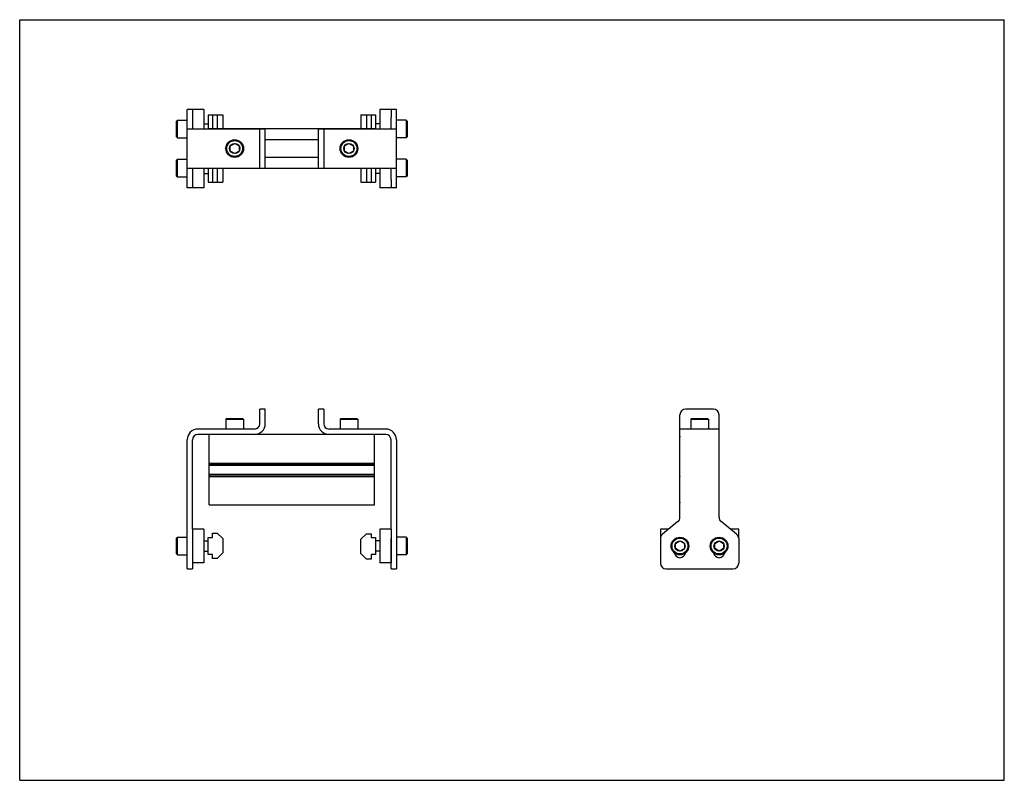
# Model space of a CAD drawing. Header units: inches. Extents: x 0 to 22, y 0 to 17.
import ezdxf

# ---------------------------------------------------------------- set-up
doc = ezdxf.new("R2010")
doc.units = ezdxf.units.IN
doc.header["$LTSCALE"] = 1.21
doc.header["$MEASUREMENT"] = 0
doc.layers.get('0').update_dxf_attribs({"linetype": 'CONTINUOUS'})
for name, color, linetype in [('200626M_BL4', 7, 'CONTINUOUS'), ('200626M_BL8', 7, 'CONTINUOUS'), ('202444_BL2', 7, 'CONTINUOUS'), ('202444_BL7', 7, 'CONTINUOUS'), ('207134_BL1', 7, 'CONTINUOUS'), ('207134_BL6', 7, 'CONTINUOUS'), ('207135_WW_207135_04_BL5', 7, 'CONTINUOUS'), ('9206XXM_920614M_BL10', 7, 'CONTINUOUS'), ('9206XXM_920614M_BL3', 7, 'CONTINUOUS'), ('9206XXM_920620M_BL0', 7, 'CONTINUOUS'), ('9206XXM_920620M_BL11', 7, 'CONTINUOUS'), ('9206XXM_920620M_BL12', 7, 'CONTINUOUS'), ('9206XXM_920620M_BL9', 7, 'CONTINUOUS')]:
    doc.layers.add(name, color=color, linetype=linetype)

# ---------------------------------------------------------------- blocks, each defined once
blk = doc.blocks.new('9206XXM_920620M_BL0', base_point=(3.857, 9.459))
at = {"layer": '9206XXM_920620M_BL0', "color": 7, "linetype": 'CONTINUOUS'}
for p, q in [((3.506, 13.86), (3.526, 13.88)), ((3.526, 13.486), (3.526, 13.88)), ((3.526, 13.88), (3.742, 13.88)), ((3.506, 13.506), (3.506, 13.86)), ((3.506, 13.506), (3.526, 13.486)), ((3.526, 13.486), (3.742, 13.486)), ((4.112, 13.565), (4.208, 13.565)), ((3.506, 5.413), (3.526, 5.433)), ((3.506, 5.059), (3.506, 5.413)), ((3.526, 5.039), (3.526, 5.433)), ((3.526, 5.433), (3.742, 5.433)), ((4.112, 5.354), (4.208, 5.354)), ((4.112, 5.118), (4.208, 5.118)), ((3.506, 5.059), (3.526, 5.039)), ((3.526, 5.039), (3.742, 5.039))]:
    blk.add_line(p, q, dxfattribs=at)
blk = doc.blocks.new('207134_BL1', base_point=(4.615, 9.861))
at = {"layer": '207134_BL1', "color": 7, "linetype": 'CONTINUOUS'}
for p, q in [((3.742, 13.245), (3.742, 14.995)), ((3.862, 14.995), (3.742, 14.995)), ((3.862, 14.811), (3.862, 14.558)), ((3.742, 14.558), (5.487, 14.558)), ((5.367, 13.683), (5.367, 14.558)), ((5.487, 13.683), (5.487, 14.558)), ((3.742, 13.683), (5.487, 13.683)), ((3.862, 13.683), (3.862, 13.429)), ((3.862, 13.245), (3.742, 13.245)), ((5.367, 7.971), (5.367, 8.296)), ((5.487, 8.296), (5.367, 8.296)), ((5.487, 7.971), (5.487, 8.296)), ((5.247, 7.851), (3.982, 7.851)), ((5.247, 7.731), (3.982, 7.731)), ((3.742, 4.726), (3.742, 7.611)), ((3.862, 5.611), (3.862, 7.611)), ((3.862, 5.402), (3.862, 4.726)), ((3.742, 4.726), (3.862, 4.726))]:
    blk.add_line(p, q, dxfattribs=at)
for centre, radius, start, end in [((5.247, 7.971), 0.24, 270, 360), ((5.247, 7.971), 0.12, 270, 360), ((3.982, 7.611), 0.24, 90, 180), ((3.982, 7.611), 0.12, 90, 180)]:
    blk.add_arc(centre, radius, start, end, dxfattribs=at)
blk = doc.blocks.new('202444_BL2', base_point=(3.987, 9.928))
at = {"layer": '202444_BL2', "color": 7, "linetype": 'CONTINUOUS'}
for p, q in [((3.862, 14.995), (3.862, 14.811)), ((4.112, 14.995), (3.862, 14.995)), ((4.112, 14.995), (4.112, 14.558)), ((4.112, 13.683), (4.112, 13.245)), ((3.862, 13.429), (3.862, 13.245)), ((4.112, 13.245), (3.862, 13.245)), ((3.862, 5.611), (3.862, 4.861)), ((4.112, 5.611), (3.862, 5.611)), ((4.112, 5.611), (4.112, 4.861)), ((4.112, 4.861), (3.862, 4.861))]:
    blk.add_line(p, q, dxfattribs=at)
blk = doc.blocks.new('9206XXM_920614M_BL3', base_point=(4.804, 11.084))
at = {"layer": '9206XXM_920614M_BL3', "color": 7, "linetype": 'CONTINUOUS'}
for p, q in [((4.706, 14.177), (4.804, 14.234)), ((4.706, 14.063), (4.706, 14.177)), ((4.804, 14.234), (4.903, 14.177)), ((4.903, 14.177), (4.903, 14.063)), ((4.804, 14.007), (4.706, 14.063)), ((4.903, 14.063), (4.804, 14.007)), ((4.627, 8.087), (4.607, 8.068)), ((4.607, 8.068), (4.607, 7.851)), ((4.607, 8.068), (5.001, 8.068)), ((4.627, 8.087), (4.981, 8.087)), ((4.981, 8.087), (5.001, 8.068)), ((5.001, 8.068), (5.001, 7.851))]:
    blk.add_line(p, q, dxfattribs=at)
for radius in [0.197, 0.177, 0.114]:
    blk.add_circle((4.804, 14.12), radius, dxfattribs=at)
blk = doc.blocks.new('200626M_BL4', base_point=(4.372, 9.915))
at = {"layer": '200626M_BL4', "color": 7, "linetype": 'CONTINUOUS'}
for p, q in [((4.208, 14.87), (4.208, 14.558)), ((4.208, 14.87), (4.536, 14.87)), ((4.308, 14.87), (4.308, 14.561)), ((4.411, 14.87), (4.411, 14.561)), ((4.536, 14.87), (4.536, 14.561)), ((4.208, 13.683), (4.208, 13.37)), ((4.308, 13.679), (4.308, 13.37)), ((4.411, 13.679), (4.411, 13.37)), ((4.536, 13.679), (4.536, 13.37)), ((4.208, 13.37), (4.536, 13.37)), ((4.308, 5.424), (4.308, 5.527)), ((4.308, 5.527), (4.411, 5.527)), ((4.536, 5.402), (4.411, 5.527)), ((4.208, 5.049), (4.208, 5.424)), ((4.208, 5.424), (4.308, 5.424)), ((4.536, 5.402), (4.536, 5.086)), ((4.411, 4.961), (4.536, 5.086)), ((4.308, 5.049), (4.208, 5.049)), ((4.308, 4.961), (4.308, 5.049)), ((4.411, 4.961), (4.308, 4.961))]:
    blk.add_line(p, q, dxfattribs=at)
blk = doc.blocks.new('207135_WW_207135_04_BL5', base_point=(9.93, 10.359))
at = {"layer": '207135_WW_207135_04_BL5', "color": 7, "linetype": 'CONTINUOUS'}
for p, q in [((4.23, 14.558), (4.23, 14.561)), ((7.93, 14.561), (4.23, 14.561)), ((7.93, 14.561), (7.93, 14.558)), ((6.673, 14.317), (5.487, 14.317)), ((6.673, 13.923), (5.487, 13.923)), ((4.23, 13.679), (4.23, 13.683)), ((4.23, 13.679), (7.93, 13.679)), ((7.93, 13.683), (7.93, 13.679)), ((4.23, 6.156), (4.23, 7.731)), ((6.913, 7.731), (5.247, 7.731)), ((7.93, 6.156), (7.93, 7.731)), ((14.749, 7.091), (14.749, 7.669)), ((15.631, 7.091), (15.631, 7.669)), ((4.23, 7.091), (7.93, 7.091)), ((4.23, 7.055), (7.93, 7.055)), ((4.23, 7.045), (7.93, 7.045)), ((14.749, 7.091), (14.752, 7.088)), ((15.627, 7.088), (15.631, 7.091)), ((4.23, 6.842), (7.93, 6.842)), ((4.23, 6.829), (7.93, 6.829)), ((4.23, 6.793), (7.93, 6.793)), ((14.752, 6.797), (14.749, 6.793)), ((14.749, 6.219), (14.749, 6.793)), ((15.631, 6.793), (15.627, 6.797)), ((15.631, 6.219), (15.631, 6.793)), ((4.23, 6.156), (7.93, 6.156))]:
    blk.add_line(p, q, dxfattribs=at)
for centre, start, end in [((14.811, 7.669), 161.1124, 180), ((15.568, 7.669), 0, 18.8876), ((14.811, 6.219), 180, 198.8876), ((15.568, 6.219), 341.1124, 360)]:
    blk.add_arc(centre, 0.0625, start, end, dxfattribs=at)
blk = doc.blocks.new('207134_BL6', base_point=(11.369, 9.861))
at = {"layer": '207134_BL6', "color": 7, "linetype": 'CONTINUOUS'}
for p, q in [((8.418, 14.995), (8.298, 14.995)), ((8.418, 13.245), (8.418, 14.995)), ((8.298, 14.558), (8.298, 14.811)), ((6.673, 14.558), (8.418, 14.558)), ((6.673, 13.683), (6.673, 14.558)), ((6.793, 14.558), (6.793, 13.683)), ((6.673, 13.683), (8.418, 13.683)), ((8.298, 13.429), (8.298, 13.683)), ((8.418, 13.245), (8.298, 13.245)), ((6.673, 7.971), (6.673, 8.296)), ((6.793, 8.296), (6.673, 8.296)), ((6.793, 8.296), (6.793, 7.971)), ((14.752, 5.877), (14.752, 8.171)), ((15.502, 8.296), (14.877, 8.296)), ((15.627, 5.877), (15.627, 8.171)), ((8.178, 7.851), (6.913, 7.851)), ((8.178, 7.731), (6.913, 7.731)), ((15.627, 7.851), (14.752, 7.851)), ((8.298, 5.611), (8.298, 7.611)), ((8.418, 7.611), (8.418, 4.726)), ((14.706, 5.781), (14.361, 5.499)), ((16.019, 5.499), (15.673, 5.781)), ((8.298, 4.726), (8.298, 5.402)), ((14.315, 5.402), (14.315, 4.851)), ((16.065, 5.402), (16.065, 4.851)), ((8.298, 4.726), (8.418, 4.726)), ((14.44, 4.726), (15.94, 4.726))]:
    blk.add_line(p, q, dxfattribs=at)
for centre, radius, start, end in [((14.877, 8.171), 0.125, 90, 180), ((15.502, 8.171), 0.125, 0, 90), ((6.913, 7.971), 0.24, 180, 270), ((6.913, 7.971), 0.12, 180, 270), ((8.178, 7.611), 0.24, 0, 90), ((8.178, 7.611), 0.12, 0, 90), ((14.627, 5.877), 0.125, 309.2144, 360), ((15.752, 5.877), 0.125, 180, 230.7856), ((14.44, 5.402), 0.125, 129.2144, 180), ((15.94, 5.402), 0.125, 0, 50.7856), ((14.752, 5.101), 0.125, 188.3515, 351.6436), ((15.627, 5.101), 0.125, 188.3515, 351.6436), ((14.44, 4.851), 0.125, 180, 270), ((15.94, 4.851), 0.125, 270, 360)]:
    blk.add_arc(centre, radius, start, end, dxfattribs=at)
blk = doc.blocks.new('202444_BL7', base_point=(12.056, 9.928))
at = {"layer": '202444_BL7', "color": 7, "linetype": 'CONTINUOUS'}
for p, q in [((8.298, 14.995), (8.048, 14.995)), ((8.048, 14.995), (8.048, 14.558)), ((8.298, 14.995), (8.298, 14.811)), ((8.048, 13.683), (8.048, 13.245)), ((8.298, 13.429), (8.298, 13.245)), ((8.298, 13.245), (8.048, 13.245)), ((8.298, 5.611), (8.048, 5.611)), ((8.048, 5.611), (8.048, 4.861)), ((8.298, 5.611), (8.298, 4.861)), ((14.315, 5.611), (14.315, 5.402)), ((14.499, 5.611), (14.315, 5.611)), ((16.065, 5.611), (15.881, 5.611)), ((16.065, 5.402), (16.065, 5.611)), ((8.298, 4.861), (8.048, 4.861))]:
    blk.add_line(p, q, dxfattribs=at)
blk = doc.blocks.new('200626M_BL8', base_point=(7.788, 9.908))
at = {"layer": '200626M_BL8', "color": 7, "linetype": 'CONTINUOUS'}
for p, q in [((7.624, 14.87), (7.952, 14.87)), ((7.624, 14.87), (7.624, 14.561)), ((7.749, 14.87), (7.749, 14.561)), ((7.852, 14.87), (7.852, 14.561)), ((7.952, 14.87), (7.952, 14.558)), ((7.624, 13.679), (7.624, 13.37)), ((7.749, 13.679), (7.749, 13.37)), ((7.852, 13.679), (7.852, 13.37)), ((7.952, 13.683), (7.952, 13.37)), ((7.624, 13.37), (7.952, 13.37)), ((7.749, 5.512), (7.624, 5.387)), ((7.749, 5.512), (7.852, 5.512)), ((7.852, 5.512), (7.852, 5.424)), ((7.624, 5.071), (7.624, 5.387)), ((7.852, 5.424), (7.952, 5.424)), ((7.952, 5.424), (7.952, 5.049)), ((7.624, 5.071), (7.749, 4.946)), ((7.852, 4.946), (7.749, 4.946)), ((7.952, 5.049), (7.852, 5.049)), ((7.852, 5.049), (7.852, 4.946))]:
    blk.add_line(p, q, dxfattribs=at)
blk = doc.blocks.new('9206XXM_920620M_BL9', base_point=(11.451, 9.459))
at = {"layer": '9206XXM_920620M_BL9', "color": 7, "linetype": 'CONTINUOUS'}
for p, q in [((8.635, 13.88), (8.418, 13.88)), ((8.635, 13.88), (8.654, 13.86)), ((8.635, 13.88), (8.635, 13.486)), ((8.654, 13.86), (8.654, 13.506)), ((8.048, 13.565), (7.952, 13.565)), ((8.635, 13.486), (8.418, 13.486)), ((8.654, 13.506), (8.635, 13.486)), ((8.048, 5.354), (7.952, 5.354)), ((8.635, 5.433), (8.418, 5.433)), ((8.654, 5.413), (8.635, 5.433)), ((8.635, 5.433), (8.635, 5.039)), ((8.654, 5.413), (8.654, 5.059)), ((14.654, 5.293), (14.752, 5.35)), ((14.654, 5.179), (14.654, 5.293)), ((14.752, 5.35), (14.851, 5.293)), ((14.851, 5.293), (14.851, 5.179)), ((8.048, 5.118), (7.952, 5.118)), ((14.752, 5.123), (14.654, 5.179)), ((14.851, 5.179), (14.752, 5.123)), ((8.635, 5.039), (8.418, 5.039)), ((8.654, 5.059), (8.635, 5.039))]:
    blk.add_line(p, q, dxfattribs=at)
for radius in [0.197, 0.177, 0.114]:
    blk.add_circle((14.752, 5.236), radius, dxfattribs=at)
blk = doc.blocks.new('9206XXM_920614M_BL10', base_point=(11.273, 11.084))
at = {"layer": '9206XXM_920614M_BL10', "color": 7, "linetype": 'CONTINUOUS'}
for p, q in [((7.258, 14.177), (7.356, 14.234)), ((7.258, 14.063), (7.258, 14.177)), ((7.356, 14.234), (7.455, 14.177)), ((7.455, 14.177), (7.455, 14.063)), ((7.356, 14.007), (7.258, 14.063)), ((7.455, 14.063), (7.356, 14.007)), ((7.179, 8.087), (7.159, 8.068)), ((7.159, 8.068), (7.159, 7.851)), ((7.159, 8.068), (7.553, 8.068)), ((7.179, 8.087), (7.533, 8.087)), ((7.533, 8.087), (7.553, 8.068)), ((7.553, 8.068), (7.553, 7.851)), ((15.013, 8.087), (14.993, 8.068)), ((14.993, 8.068), (14.993, 7.851)), ((14.993, 8.068), (15.387, 8.068)), ((15.013, 8.087), (15.367, 8.087)), ((15.367, 8.087), (15.387, 8.068)), ((15.387, 8.068), (15.387, 7.851))]:
    blk.add_line(p, q, dxfattribs=at)
for radius in [0.197, 0.177, 0.114]:
    blk.add_circle((7.356, 14.12), radius, dxfattribs=at)
blk = doc.blocks.new('9206XXM_920620M_BL11', base_point=(3.857, 14.558))
at = {"layer": '9206XXM_920620M_BL11', "color": 7, "linetype": 'CONTINUOUS'}
for p, q in [((3.506, 14.735), (3.526, 14.755)), ((3.526, 14.361), (3.526, 14.755)), ((3.526, 14.755), (3.742, 14.755)), ((3.506, 14.381), (3.506, 14.735)), ((4.112, 14.676), (4.208, 14.676)), ((3.506, 14.381), (3.526, 14.361)), ((3.526, 14.361), (3.742, 14.361))]:
    blk.add_line(p, q, dxfattribs=at)
blk = doc.blocks.new('9206XXM_920620M_BL12', base_point=(11.888, 9.897))
at = {"layer": '9206XXM_920620M_BL12', "color": 7, "linetype": 'CONTINUOUS'}
for p, q in [((8.635, 14.755), (8.418, 14.755)), ((8.635, 14.755), (8.654, 14.735)), ((8.635, 14.755), (8.635, 14.361)), ((8.048, 14.676), (7.952, 14.676)), ((8.654, 14.735), (8.654, 14.381)), ((8.635, 14.361), (8.418, 14.361)), ((8.654, 14.381), (8.635, 14.361)), ((15.529, 5.293), (15.627, 5.35)), ((15.529, 5.179), (15.529, 5.293)), ((15.627, 5.35), (15.726, 5.293)), ((15.726, 5.293), (15.726, 5.179)), ((15.627, 5.123), (15.529, 5.179)), ((15.726, 5.179), (15.627, 5.123))]:
    blk.add_line(p, q, dxfattribs=at)
for radius in [0.197, 0.177, 0.114]:
    blk.add_circle((15.627, 5.236), radius, dxfattribs=at)

msp = doc.modelspace()

# ---------------------------------------------------------------- linework, layer by layer
at = {"color": 7, "linetype": 'CONTINUOUS'}
for p, q in [((0, 0), (0, 17)), ((0, 17), (22, 17)), ((22, 0), (22, 17)), ((0, 0), (22, 0))]:
    msp.add_line(p, q, dxfattribs=at)

# ---------------------------------------------------------------- block references
at = {"layer": '200626M_BL4'}
msp.add_blockref('200626M_BL4', (4.372, 9.915), dxfattribs=at)
at = {"layer": '200626M_BL8'}
msp.add_blockref('200626M_BL8', (7.788, 9.908), dxfattribs=at)
at = {"layer": '202444_BL2'}
msp.add_blockref('202444_BL2', (3.987, 9.928), dxfattribs=at)
at = {"layer": '202444_BL7'}
msp.add_blockref('202444_BL7', (12.056, 9.928), dxfattribs=at)
at = {"layer": '207134_BL1'}
msp.add_blockref('207134_BL1', (4.615, 9.861), dxfattribs=at)
at = {"layer": '207134_BL6'}
msp.add_blockref('207134_BL6', (11.369, 9.861), dxfattribs=at)
at = {"layer": '207135_WW_207135_04_BL5'}
msp.add_blockref('207135_WW_207135_04_BL5', (9.93, 10.359), dxfattribs=at)
at = {"layer": '9206XXM_920614M_BL10'}
msp.add_blockref('9206XXM_920614M_BL10', (11.273, 11.084), dxfattribs=at)
at = {"layer": '9206XXM_920614M_BL3'}
msp.add_blockref('9206XXM_920614M_BL3', (4.804, 11.084), dxfattribs=at)
at = {"layer": '9206XXM_920620M_BL0'}
msp.add_blockref('9206XXM_920620M_BL0', (3.857, 9.459), dxfattribs=at)
at = {"layer": '9206XXM_920620M_BL11'}
msp.add_blockref('9206XXM_920620M_BL11', (3.857, 14.558), dxfattribs=at)
at = {"layer": '9206XXM_920620M_BL12'}
msp.add_blockref('9206XXM_920620M_BL12', (11.888, 9.897), dxfattribs=at)
at = {"layer": '9206XXM_920620M_BL9'}
msp.add_blockref('9206XXM_920620M_BL9', (11.451, 9.459), dxfattribs=at)

doc.saveas('drawing.dxf')
